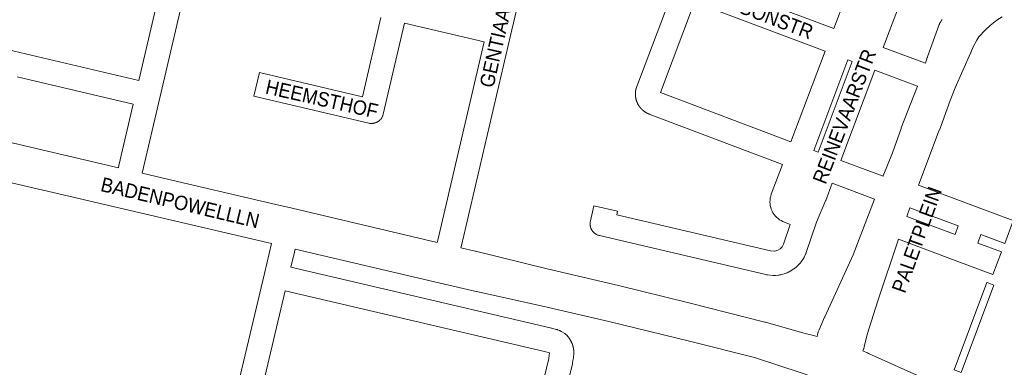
# Model space of a CAD drawing. Header units: metres. Extents: x 123819 to 142731, y 393440 to 405763.
# Tile 107 of 256: x 130307 to 130836, y 398506 to 398692. Entities that reach past the tile are written whole.
import ezdxf
from ezdxf.enums import TextEntityAlignment as Align

# ---------------------------------------------------------------- set-up
doc = ezdxf.new("R2010")
doc.units = ezdxf.units.M
doc.header["$MEASUREMENT"] = 0
for name, color, linetype, lineweight in [('gs-anno-wegen algemeen tekst', 7, 'Continuous', 0), ('gs-knt-aanvullende hoofdweg', 7, 'Continuous', 0), ('gs-knt-paden', 7, 'Continuous', 0), ('gs-knt-wegen algemeen', 7, 'Continuous', 0)]:
    doc.layers.add(name, color=color, linetype=linetype, lineweight=lineweight)
doc.styles.add('Style-Arial', font='arial.ttf')

msp = doc.modelspace()

# ---------------------------------------------------------------- linework, layer by layer
at = {"layer": 'gs-knt-aanvullende hoofdweg', "color": 7, "linetype": 'Continuous', "flags": 128}
for points in [[(130301, 398626.87), (130360.25, 398613.02)], [(130372.93, 398610.06), (130380.53, 398608.29), (130380.54, 398608.29), (130444.75, 398593.27), (130444.76, 398593.27), (130453.53, 398591.21), (130453.53, 398591.21), (130453.53, 398591.21)], [(130372.93, 398610.06), (130380.53, 398608.29), (130380.54, 398608.29), (130444.75, 398593.27), (130444.76, 398593.27), (130453.53, 398591.21), (130453.53, 398591.21), (130453.53, 398591.21)], [(130442.38, 398572.32), (130440.01, 398572.88), (130319.81, 398600.96), (130319.77, 398600.97), (130302.94, 398604.89), (130302.93, 398604.9), (130302.89, 398604.91)], [(130453.53, 398591.21), (130531.37, 398572.97)], [(130544.05, 398570.01), (130551.77, 398568.2), (130551.86, 398568.18), (130590.41, 398558.69), (130628.62, 398549.78), (130628.7, 398549.76), (130666.34, 398540.57), (130666.41, 398540.55), (130707.26, 398530.14), (130707.47, 398530.09), (130728.03, 398524.2), (130732.55, 398523.15), (130735.31, 398522.51)], [(130544.05, 398570.01), (130551.77, 398568.2), (130551.86, 398568.18), (130590.41, 398558.69), (130628.62, 398549.78), (130628.7, 398549.76), (130666.34, 398540.57), (130666.41, 398540.55), (130707.26, 398530.14), (130707.47, 398530.09), (130728.03, 398524.2), (130732.55, 398523.15), (130735.31, 398522.51)], [(130788.31, 398477.13), (130785.05, 398478.7), (130753.79, 398491.98), (130753.72, 398492.01), (130752.05, 398492.72), (130751.98, 398492.75), (130744.48, 398496.03), (130739.87, 398498.04), (130739.86, 398498.05), (130732.9, 398500.81), (130726.64, 398502.89), (130726.64, 398502.89), (130701.54, 398511.16), (130666.82, 398520.01), (130623.47, 398530.48), (130588.83, 398538.56), (130552.44, 398546.53), (130552.32, 398546.56), (130532.93, 398551.12), (130532.93, 398551.12), (130455.06, 398569.36)], [(130759.68, 398514.73), (130762.11, 398513.73), (130762.33, 398513.63), (130762.83, 398513.41), (130795.97, 398498.51), (130796.22, 398498.4), (130803.75, 398494.67), (130814.75, 398489.24)], [(130759.68, 398514.73), (130762.11, 398513.73), (130762.33, 398513.63), (130762.83, 398513.41), (130795.97, 398498.51), (130796.22, 398498.4), (130803.75, 398494.67), (130814.75, 398489.24)]]:
    msp.add_lwpolyline(points, dxfattribs=at)
at = {"layer": 'gs-knt-paden', "color": 7, "linetype": 'Continuous', "flags": 128}
msp.add_lwpolyline([(130812.56, 398503.21), (130812.56, 398503.21), (130808.81, 398504.61, -0.386303), (130808.81, 398504.63), (130826.39, 398551.38, -0.371141), (130826.4, 398551.39), (130830.14, 398549.98), (130830.15, 398549.98, -0.407123), (130830.15, 398549.96), (130830.15, 398549.96), (130812.57, 398503.21), (130812.56, 398503.21)], format="xyb", dxfattribs=at)
at = {"layer": 'gs-knt-wegen algemeen', "color": 7, "linetype": 'Continuous', "flags": 128}
for points in [[(130605.72, 398821.78), (130598.12, 398798.15), (130595.82, 398791.05), (130583.07, 398735.3), (130583.05, 398735.21), (130572.98, 398693.69), (130570.76, 398684), (130570.75, 398683.96), (130544.34, 398571.22), (130544.05, 398570.01)], [(130250.12, 398734.8), (130245.82, 398689.32), (130245.85, 398689.3), (130304.37, 398675.54), (130371.25, 398659.81)], [(130371.25, 398659.81), (130384.86, 398718.07)], [(130398.02, 398717.17), (130382.44, 398650.5), (130372.93, 398610.06)], [(130672.12, 398714.61), (130744.23, 398687.69)], [(130716.62, 398614.65), (130645.14, 398641.76), (130645.07, 398641.79), (130645.01, 398641.81), (130644.94, 398641.84), (130644.88, 398641.86), (130644.81, 398641.89), (130644.74, 398641.92), (130644.68, 398641.95), (130644.62, 398641.97), (130644.55, 398642), (130644.49, 398642.03), (130644.42, 398642.06), (130644.36, 398642.09), (130644.29, 398642.12), (130644.23, 398642.15), (130644.17, 398642.18), (130644.1, 398642.21), (130644.04, 398642.24), (130643.98, 398642.28), (130643.91, 398642.31), (130643.85, 398642.34), (130643.79, 398642.37), (130643.73, 398642.41), (130643.67, 398642.44), (130643.6, 398642.48), (130643.54, 398642.51), (130643.48, 398642.54), (130643.42, 398642.58), (130643.36, 398642.62), (130643.3, 398642.65), (130643.24, 398642.69), (130643.18, 398642.73), (130643.12, 398642.76), (130643.06, 398642.8), (130643, 398642.84), (130642.94, 398642.88), (130642.88, 398642.92), (130642.82, 398642.95), (130642.76, 398642.99), (130642.7, 398643.03), (130642.65, 398643.07), (130642.59, 398643.11), (130642.53, 398643.15), (130642.47, 398643.2), (130642.42, 398643.24), (130642.36, 398643.28), (130642.3, 398643.32), (130642.25, 398643.36), (130642.19, 398643.41), (130642.14, 398643.45), (130642.08, 398643.49), (130642.03, 398643.54), (130641.97, 398643.58), (130641.92, 398643.63), (130641.86, 398643.67), (130641.81, 398643.72), (130641.75, 398643.76), (130641.7, 398643.81), (130641.65, 398643.85), (130641.59, 398643.9), (130641.54, 398643.95), (130641.49, 398643.99), (130641.44, 398644.04), (130641.38, 398644.09), (130641.33, 398644.14), (130641.28, 398644.19), (130641.23, 398644.24), (130641.18, 398644.28), (130641.13, 398644.33), (130641.08, 398644.38), (130641.03, 398644.43), (130640.98, 398644.48), (130640.93, 398644.53), (130640.88, 398644.59), (130640.83, 398644.64), (130640.79, 398644.69), (130640.74, 398644.74), (130640.69, 398644.79), (130640.64, 398644.84), (130640.6, 398644.9), (130640.55, 398644.95), (130640.5, 398645), (130640.46, 398645.06), (130640.41, 398645.11), (130640.37, 398645.17), (130640.32, 398645.22), (130640.28, 398645.27), (130640.23, 398645.33), (130640.19, 398645.38), (130640.14, 398645.44), (130640.1, 398645.5), (130640.06, 398645.55), (130640.02, 398645.61), (130639.97, 398645.66), (130639.93, 398645.72), (130639.89, 398645.78), (130639.85, 398645.83), (130639.81, 398645.89), (130639.77, 398645.95), (130639.73, 398646.01), (130639.69, 398646.07), (130639.65, 398646.13), (130639.61, 398646.18), (130639.57, 398646.24), (130639.53, 398646.3), (130639.49, 398646.36), (130639.46, 398646.42), (130639.42, 398646.48), (130639.38, 398646.54), (130639.35, 398646.6), (130639.31, 398646.66), (130639.27, 398646.72), (130639.24, 398646.78), (130639.2, 398646.85), (130639.17, 398646.91), (130639.13, 398646.97), (130639.1, 398647.03), (130639.07, 398647.09), (130639.03, 398647.16), (130639, 398647.22), (130638.97, 398647.28), (130638.94, 398647.34), (130638.91, 398647.41), (130638.87, 398647.47), (130638.84, 398647.53), (130638.81, 398647.6), (130638.78, 398647.66), (130638.75, 398647.73), (130638.72, 398647.79), (130638.7, 398647.85), (130638.67, 398647.92), (130638.64, 398647.98), (130638.61, 398648.05), (130638.58, 398648.11), (130638.56, 398648.18), (130638.53, 398648.24), (130638.51, 398648.31), (130638.48, 398648.37), (130638.45, 398648.44), (130638.43, 398648.51), (130638.4, 398648.57), (130638.38, 398648.64), (130638.36, 398648.71), (130638.33, 398648.77), (130638.31, 398648.84), (130638.29, 398648.91), (130638.27, 398648.97), (130638.25, 398649.04), (130638.22, 398649.11), (130638.2, 398649.18), (130638.18, 398649.24), (130638.16, 398649.31), (130638.14, 398649.38), (130638.12, 398649.45), (130638.11, 398649.51), (130638.09, 398649.58), (130638.07, 398649.65), (130638.05, 398649.72), (130638.04, 398649.79), (130638.02, 398649.86), (130638, 398649.92), (130637.99, 398649.99), (130637.97, 398650.06), (130637.96, 398650.13), (130637.94, 398650.2), (130637.93, 398650.27), (130637.91, 398650.34), (130637.9, 398650.41), (130637.89, 398650.48), (130637.88, 398650.55), (130637.86, 398650.62), (130637.85, 398650.69), (130637.84, 398650.76), (130637.83, 398650.83), (130637.82, 398650.9), (130637.81, 398650.97), (130637.8, 398651.03), (130637.79, 398651.1), (130637.78, 398651.17), (130637.78, 398651.24), (130637.77, 398651.32), (130637.76, 398651.39), (130637.75, 398651.46), (130637.75, 398651.53), (130637.74, 398651.6), (130637.74, 398651.67), (130637.73, 398651.74), (130637.73, 398651.81), (130637.72, 398651.88), (130637.72, 398651.95), (130637.72, 398652.02), (130637.71, 398652.09), (130637.71, 398652.16), (130637.71, 398652.23), (130637.71, 398652.3), (130637.71, 398652.37), (130637.71, 398652.44), (130637.7, 398652.51), (130637.7, 398652.58), (130637.71, 398652.65), (130637.71, 398652.72), (130637.71, 398652.79), (130637.71, 398652.86), (130637.71, 398652.94), (130637.71, 398653.01), (130637.72, 398653.08), (130637.72, 398653.15), (130637.73, 398653.22), (130637.73, 398653.29), (130637.73, 398653.36), (130637.74, 398653.43), (130637.75, 398653.5), (130637.75, 398653.57), (130637.76, 398653.64), (130637.77, 398653.71), (130637.77, 398653.78), (130637.78, 398653.85), (130637.79, 398653.92), (130637.8, 398653.99), (130637.81, 398654.06), (130637.82, 398654.13), (130637.83, 398654.2), (130637.84, 398654.27), (130637.85, 398654.34), (130637.86, 398654.41), (130637.87, 398654.48), (130637.88, 398654.55), (130637.9, 398654.62), (130637.91, 398654.69), (130637.92, 398654.76), (130637.94, 398654.83), (130637.95, 398654.89), (130637.97, 398654.96), (130637.98, 398655.03), (130638, 398655.1), (130638.01, 398655.17), (130638.03, 398655.24), (130638.05, 398655.31), (130638.06, 398655.38), (130638.08, 398655.44), (130638.1, 398655.51), (130638.12, 398655.58), (130638.14, 398655.65), (130638.16, 398655.72), (130638.18, 398655.78), (130638.2, 398655.85), (130638.22, 398655.92), (130638.24, 398655.99), (130638.26, 398656.05), (130638.28, 398656.12), (130638.3, 398656.19), (130638.33, 398656.25), (130638.35, 398656.32), (130638.37, 398656.39), (130638.4, 398656.45), (130638.42, 398656.52), (130638.44, 398656.59), (130657.73, 398707.75)], [(130739.61, 398675.52), (130669.38, 398701.73), (130651.16, 398653.4), (130721.21, 398626.84)], [(130744.23, 398687.69), (130750.53, 398704.31)], [(130778.86, 398699.13), (130770.72, 398677.56), (130793.43, 398669.02)], [(130834.59, 398694), (130831.67, 398692.09), (130828.04, 398689.24), (130825.51, 398686.93), (130822.1, 398683.2), (130820.9, 398681.42), (130818.92, 398677.8), (130817.76, 398674.74), (130817.7, 398674.58), (130817.63, 398674.41), (130809.38, 398655.81), (130806.67, 398649.12), (130800.82, 398633.14), (130800.79, 398633.05), (130789.58, 398603.66)], [(130793.43, 398669.02), (130794.35, 398672.08), (130794.41, 398672.25), (130794.46, 398672.41), (130800.73, 398689.75), (130800.84, 398690.03), (130800.96, 398690.3), (130801.09, 398690.57), (130801.23, 398690.83), (130801.39, 398691.08), (130802.14, 398692.24), (130802.28, 398692.44)], [(130556.59, 398680.59), (130513.74, 398690.59)], [(130531.37, 398572.97), (130531.66, 398574.19), (130556.59, 398680.59)], [(130721.21, 398626.84), (130739.61, 398675.52)], [(130733.41, 398622.28), (130735.78, 398621.41), (130753.98, 398670.03), (130751.78, 398670.88), (130733.41, 398622.28)], [(130789.17, 398656.71), (130766.14, 398665.38), (130747.99, 398616.88)], [(130368.27, 398647.14), (130305.86, 398661.81)], [(130747.99, 398616.88), (130770.61, 398608.41), (130770.67, 398608.56), (130775.71, 398620.93), (130780.29, 398634.09), (130780.38, 398634.33), (130789.17, 398656.71)], [(130360.25, 398613.02), (130360.52, 398614.17), (130368.27, 398647.14)], [(130735.31, 398522.51), (130735.31, 398522.56), (130735.33, 398522.88), (130735.36, 398523.19), (130735.4, 398523.49), (130735.46, 398523.8), (130735.54, 398524.1), (130735.63, 398524.4), (130735.73, 398524.69), (130735.85, 398524.98), (130736.34, 398526.12), (130739.25, 398532.82), (130739.31, 398532.93), (130754.59, 398566.29), (130766.07, 398596.2), (130743.39, 398604.7)], [(130784.98, 398591.48), (130783.3, 398586.87)], [(130783.3, 398586.87), (130809.24, 398577.16), (130810.97, 398581.75), (130784.98, 398591.48)], [(130363.67, 398363.79), (130369.77, 398373.58), (130405.38, 398431.18), (130407.18, 398434.26), (130408.75, 398437.31), (130410.66, 398441.73), (130412.05, 398445.49), (130413.61, 398451.02), (130438.58, 398556.28), (130442.38, 398572.32)], [(130531.37, 398572.97), (130531.37, 398572.97)], [(130778.98, 398574.59), (130767.8, 398541.55), (130762.03, 398523.51), (130760.74, 398517.69), (130760.55, 398516.81), (130760.47, 398516.51), (130760.38, 398516.21), (130760.28, 398515.92), (130760.16, 398515.63), (130760.03, 398515.35), (130759.89, 398515.07), (130759.73, 398514.8), (130759.68, 398514.73)], [(130455.06, 398569.36), (130454.68, 398567.73), (130452.75, 398559.63)], [(130452.75, 398559.63), (130592, 398527.12), (130592.15, 398527.08), (130595.23, 398526.28), (130595.47, 398526.22), (130595.7, 398526.14), (130595.93, 398526.06), (130596.82, 398525.72), (130597.12, 398525.6), (130597.4, 398525.46), (130597.68, 398525.32), (130597.96, 398525.15), (130599.79, 398524), (130600.02, 398523.85), (130600.24, 398523.69), (130600.46, 398523.52), (130600.67, 398523.34), (130600.87, 398523.15), (130601.06, 398522.96), (130601.24, 398522.75), (130601.34, 398522.65), (130601.43, 398522.54), (130601.52, 398522.43), (130601.61, 398522.32), (130601.69, 398522.21), (130601.78, 398522.1), (130601.87, 398521.99), (130601.95, 398521.87), (130602.03, 398521.76), (130602.12, 398521.64), (130602.2, 398521.53), (130602.28, 398521.41), (130602.35, 398521.29), (130602.43, 398521.18), (130602.51, 398521.06), (130602.58, 398520.94), (130602.66, 398520.82), (130602.73, 398520.7), (130602.8, 398520.57), (130602.87, 398520.45), (130602.94, 398520.33), (130603.01, 398520.2), (130603.07, 398520.08), (130603.14, 398519.95), (130603.2, 398519.83), (130603.27, 398519.7), (130603.33, 398519.57), (130603.39, 398519.45), (130603.45, 398519.32), (130603.5, 398519.19), (130603.56, 398519.06), (130603.61, 398518.93), (130603.67, 398518.8), (130603.72, 398518.67), (130603.77, 398518.54), (130603.82, 398518.4), (130603.87, 398518.27), (130603.92, 398518.14), (130603.96, 398518), (130604.01, 398517.87), (130604.05, 398517.74), (130604.09, 398517.6), (130604.13, 398517.47), (130604.17, 398517.33), (130604.21, 398517.19), (130604.25, 398517.06), (130604.28, 398516.92), (130604.31, 398516.78), (130604.35, 398516.65), (130604.38, 398516.51), (130604.41, 398516.37), (130604.43, 398516.23), (130604.46, 398516.09), (130604.49, 398515.96), (130604.51, 398515.82), (130604.53, 398515.68), (130604.55, 398515.54), (130604.57, 398515.4), (130604.59, 398515.26), (130604.61, 398515.12), (130604.62, 398514.98), (130604.64, 398514.84), (130604.65, 398514.7), (130604.66, 398514.55), (130604.68, 398514.31), (130604.68, 398514.06), (130604.68, 398513.81), (130604.66, 398513.56), (130604.47, 398511.1), (130604.44, 398510.81), (130604.4, 398510.53), (130604.03, 398508.28), (130603.98, 398508.05), (130603.93, 398507.83), (130585.96, 398433.31)], [(130449.75, 398546.96), (130426.24, 398447.88), (130426.18, 398447.62), (130426.18, 398447.61), (130426.17, 398447.61)], [(130574.79, 398442.52), (130591.22, 398510.65), (130591.51, 398512.39), (130591.62, 398513.76), (130591.59, 398513.78), (130588.96, 398514.46), (130449.75, 398546.96)]]:
    msp.add_lwpolyline(points, dxfattribs=at)
for points in [[(130513.74, 398690.59), (130502.42, 398641.78), (130502.34, 398641.48), (130502.25, 398641.18), (130502.15, 398640.89), (130502.03, 398640.61), (130501.89, 398640.33), (130501.75, 398640.05), (130501.59, 398639.79), (130501.42, 398639.53), (130501.23, 398639.28), (130501.04, 398639.04), (130500.83, 398638.8), (130500.61, 398638.58), (130500.39, 398638.37), (130500.15, 398638.17), (130499.9, 398637.98), (130499.65, 398637.81), (130499.38, 398637.64), (130499.11, 398637.49), (130498.83, 398637.35), (130498.55, 398637.23), (130498.26, 398637.12), (130497.96, 398637.02), (130497.67, 398636.94), (130497.36, 398636.87), (130497.06, 398636.82), (130496.75, 398636.78), (130496.44, 398636.75), (130496.13, 398636.74), (130495.82, 398636.75), (130495.51, 398636.77), (130495.2, 398636.8), (130494.89, 398636.85), (130494.59, 398636.92), (130432.99, 398651.39, -0.368641), (130432.98, 398651.4), (130435.96, 398664.06, -0.384895), (130435.97, 398664.07), (130491.21, 398651.08), (130501.06, 398693.55)], [(130743.39, 398604.7), (130739.89, 398595.47), (130739.78, 398595.2), (130734.87, 398583.79), (130729.39, 398567.46), (130729.31, 398567.23), (130729.22, 398567.01), (130729.12, 398566.8), (130728.35, 398565.12), (130728.21, 398564.84), (130728.07, 398564.57), (130727.9, 398564.31), (130727.06, 398563.01), (130726.89, 398562.75), (130726.7, 398562.5), (130726.49, 398562.26), (130726.28, 398562.02), (130724.13, 398559.8), (130723.93, 398559.6), (130723.73, 398559.42), (130723.51, 398559.24), (130723.29, 398559.07), (130723.06, 398558.91), (130722.82, 398558.76), (130720.18, 398557.15), (130719.94, 398557.02), (130719.69, 398556.89), (130719.44, 398556.77), (130719.18, 398556.66), (130718.91, 398556.56), (130718.65, 398556.48), (130715.68, 398555.61), (130715.38, 398555.52), (130715.07, 398555.46), (130714.76, 398555.41), (130714.45, 398555.37), (130712.9, 398555.23), (130712.59, 398555.2), (130712.27, 398555.2), (130711.96, 398555.21), (130711.64, 398555.23), (130708.57, 398555.54), (130708.29, 398555.58), (130708.02, 398555.62), (130707.74, 398555.68), (130618.41, 398576.61), (130618.1, 398576.69), (130617.79, 398576.78), (130617.49, 398576.9), (130617.2, 398577.02), (130616.91, 398577.16), (130616.63, 398577.31), (130616.36, 398577.48), (130616.09, 398577.66), (130615.84, 398577.85), (130615.59, 398578.06), (130615.36, 398578.27), (130615.14, 398578.5), (130614.92, 398578.74), (130614.72, 398578.99), (130614.54, 398579.25), (130614.36, 398579.51), (130614.2, 398579.79), (130614.05, 398580.07), (130613.92, 398580.36), (130613.8, 398580.66), (130613.69, 398580.96), (130613.6, 398581.27), (130613.53, 398581.58), (130613.47, 398581.89), (130613.42, 398582.21), (130613.4, 398582.53), (130613.38, 398582.85), (130613.39, 398583.17), (130613.4, 398583.49), (130613.44, 398583.8), (130613.49, 398584.12), (130613.55, 398584.43), (130615.47, 398592.6, -0.374818), (130615.48, 398592.61), (130628.14, 398589.64, -0.368677), (130628.14, 398589.63), (130627.71, 398587.8), (130710.3, 398568.45), (130712.33, 398568.25), (130712.61, 398568.27), (130714.16, 398568.73), (130715.36, 398569.45), (130716.48, 398570.61), (130716.72, 398571), (130717.15, 398571.93), (130720.7, 398582.51), (130716.89, 398584.15), (130715.96, 398584.6), (130715.08, 398585.13), (130714.24, 398585.74), (130713.47, 398586.42), (130712.76, 398587.17), (130712.12, 398587.97), (130711.55, 398588.84), (130711.06, 398589.74), (130710.66, 398590.69), (130710.34, 398591.67), (130710.11, 398592.68), (130709.98, 398593.7), (130709.93, 398594.73), (130709.98, 398595.76), (130710.12, 398596.78), (130710.34, 398597.78), (130710.66, 398598.76), (130716.62, 398614.65)], [(130789.58, 398603.66), (130821.64, 398591.65), (130840.48, 398584.6, -0.386365), (130840.48, 398584.59), (130835.93, 398572.41, -0.386367), (130835.91, 398572.41), (130823.16, 398577.18), (130821.43, 398572.59), (130834.15, 398567.83, -0.386362), (130834.15, 398567.82), (130829.59, 398555.64, -0.386363), (130829.58, 398555.64), (130810.75, 398562.69), (130778.98, 398574.59)]]:
    msp.add_lwpolyline(points, format="xyb", dxfattribs=at)

# ---------------------------------------------------------------- texts
at = {"layer": 'gs-anno-wegen algemeen tekst', "color": 7, "style": 'Style-Arial', "width": 0.909091}
for s, rotation, p in [('GENTIAANLN', 77.2618, (130564.61, 398686.74)), ('DRAGONSTR', 339.2924, (130703.37, 398696.4)), ('REINEVAARSTR', 68.937, (130749.85, 398640.52)), ('HEEMSTHOF', 347.245, (130469.47, 398649.87)), ('BADENPOWELLLN', 346.639, (130393.41, 398594.26)), ('PALETPLEIN', 70.2246, (130788.73, 398574.37))]:
    msp.add_text(s, height=7.7, rotation=rotation, dxfattribs=at).set_placement(p, align=Align.MIDDLE_CENTER)

doc.saveas('drawing.dxf')
